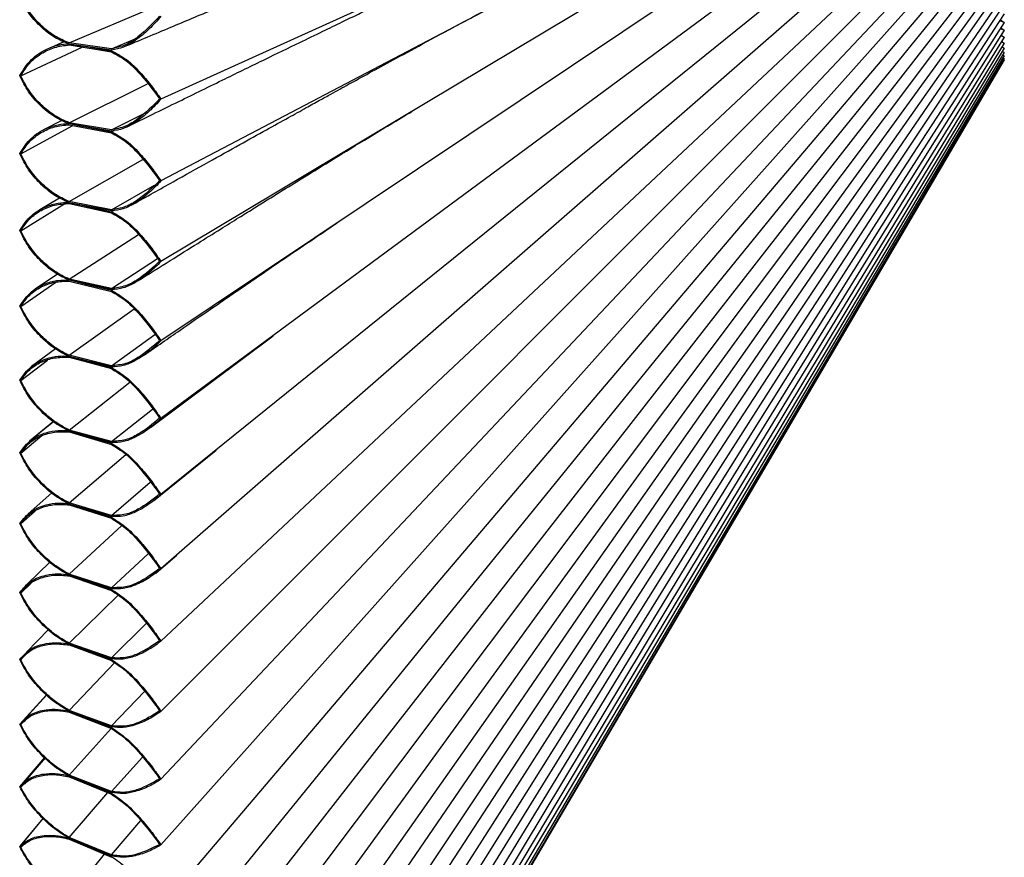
# Paper-space layout '_Left' of a CAD drawing. Header units: millimetres. Extents: x -59 to 63, y -229 to 0.
# Tile 2 of 3: x -55 to 63, y -152 to -51. Entities that reach past the tile are written whole.
import ezdxf

# ---------------------------------------------------------------- set-up
doc = ezdxf.new("R2010")
doc.units = ezdxf.units.MM

psp = doc.layouts.new('_Left')

# ---------------------------------------------------------------- linework, layer by layer
at = {"color": 7, "linetype": 'Continuous', "lineweight": 25}
for p, q in [((62.87, -14.92), (-38.4, -60.79)), ((62.87, -17.33), (-38.4, -70.61)), ((62.87, -19.71), (-38.4, -80.29)), ((62.87, -22.05), (-38.4, -89.81)), ((62.87, -24.34), (-38.4, -99.15)), ((62.87, -26.58), (-38.4, -108.28)), ((62.87, -28.77), (-38.4, -117.2)), ((62.87, -30.9), (-38.4, -125.88)), ((62.87, -32.97), (-38.4, -134.31)), ((62.87, -34.97), (-38.4, -142.47)), ((62.87, -36.91), (-38.4, -150.34)), ((62.87, -38.76), (-38.4, -157.91)), ((62.87, -40.54), (-38.4, -165.16)), ((62.87, -42.24), (-38.4, -172.08)), ((62.87, -43.86), (-38.4, -178.65)), ((62.87, -45.38), (-38.4, -184.87)), ((62.87, -46.81), (-38.4, -190.71)), ((62.87, -48.15), (-38.4, -196.16)), ((62.87, -49.4), (-38.4, -201.22)), ((-49.41, -54.05), (-39.39, -49.8)), ((62.87, -50.54), (-38.4, -205.88)), ((62.87, -51.58), (-38.4, -210.12)), ((62.35, -51.34), (62.87, -51.58)), ((62.4, -51.26), (62.87, -51.58)), ((62.87, -51.58), (62.45, -52.23)), ((62.87, -52.52), (-38.4, -213.94)), ((62.41, -52.3), (62.87, -52.52)), ((62.45, -52.23), (62.87, -52.52)), ((62.47, -53.15), (62.87, -53.35)), ((62.5, -53.1), (62.87, -53.35)), ((62.87, -52.52), (62.51, -53.1)), ((-50.03, -53.9), (-51.88, -54.7)), ((-50.06, -53.91), (-51.88, -54.7)), ((-49.42, -54.14), (-47.66, -54.43)), ((-49.42, -54.14), (-49.42, -54.14)), ((-44.33, -54.9), (-49.42, -54.19)), ((-44.35, -54.75), (-49.41, -54.05)), ((-49.41, -54.29), (-44.35, -55.13)), ((-44.35, -54.75), (-41.51, -53.55)), ((62.87, -53.35), (-38.4, -217.32)), ((62.87, -54.07), (-38.4, -220.27)), ((62.53, -53.9), (62.87, -54.07)), ((62.55, -53.86), (62.87, -54.07)), ((62.87, -53.35), (62.56, -53.86)), ((-55.22, -58), (-47.85, -54.55)), ((-47.56, -54.45), (-44.33, -54.99)), ((62.87, -54.69), (-38.4, -222.78)), ((62.87, -55.19), (-38.4, -224.84)), ((62.59, -54.53), (62.87, -54.69)), ((62.6, -54.51), (62.87, -54.69)), ((62.65, -55.05), (62.87, -55.19)), ((62.7, -55.48), (62.87, -55.59)), ((62.87, -55.59), (-38.4, -226.44)), ((62.87, -55.87), (-38.4, -227.59)), ((62.87, -56.04), (-38.4, -228.28)), ((62.87, -56.09), (-38.4, -228.51)), ((-49.41, -63.64), (-40.01, -58.95)), ((-44.35, -64.48), (-40.51, -62.57)), ((-50.3, -63.37), (-52.5, -64.49)), ((-50.3, -63.37), (-52.5, -64.49)), ((-49.42, -63.73), (-47.66, -64.07)), ((-49.42, -63.73), (-49.42, -63.73)), ((-44.33, -64.63), (-49.42, -63.78)), ((-44.35, -64.48), (-49.41, -63.64)), ((-55.22, -67.37), (-48.96, -63.96)), ((-49.41, -63.87), (-44.35, -64.85)), ((-47.56, -64.09), (-44.33, -64.71)), ((-44.33, -64.71), (-44.03, -64.56)), ((-49.41, -73.1), (-40.57, -68.03)), ((-44.35, -74.08), (-39.16, -71.11)), ((-50.57, -72.68), (-52.95, -74.08)), ((-50.57, -72.68), (-52.95, -74.08)), ((-49.42, -73.19), (-47.66, -73.58)), ((-49.42, -73.19), (-49.42, -73.19)), ((-44.33, -74.22), (-49.42, -73.24)), ((-44.35, -74.08), (-49.41, -73.1)), ((-55.22, -76.6), (-50.05, -73.41)), ((-49.41, -73.33), (-44.35, -74.45)), ((-47.56, -73.6), (-44.33, -74.31)), ((-44.33, -74.31), (-44.12, -74.18)), ((-49.41, -82.42), (-41.08, -77.04)), ((-44.35, -83.53), (-38.8, -79.95)), ((-50.8, -81.81), (-53.52, -83.62)), ((-50.8, -81.81), (-53.52, -83.62)), ((-49.42, -82.51), (-49.42, -82.5)), ((-49.42, -82.51), (-47.66, -82.94)), ((-44.33, -83.67), (-49.42, -82.55)), ((-44.35, -83.53), (-49.41, -82.42)), ((-49.41, -82.65), (-44.35, -83.89)), ((-55.22, -85.68), (-51.02, -82.77)), ((-47.56, -82.96), (-44.33, -83.75)), ((-44.33, -83.75), (-44.16, -83.65)), ((-49.41, -91.56), (-41.63, -85.98)), ((-44.35, -92.81), (-39.12, -89.06)), ((-39.66, -100.24), (-24.94, -89.21)), ((-51.05, -90.77), (-53.94, -92.91)), ((-51.06, -90.78), (-53.94, -92.91)), ((-55.22, -94.59), (-52.02, -92.14)), ((-49.42, -91.65), (-47.66, -92.13)), ((-49.42, -91.65), (-49.42, -91.65)), ((-44.33, -92.95), (-49.42, -91.7)), ((-44.35, -92.81), (-49.41, -91.56)), ((-49.41, -91.79), (-44.35, -93.16)), ((-47.56, -92.16), (-44.33, -93.03)), ((-44.33, -93.03), (-44.2, -92.93)), ((-49.41, -100.53), (-42.13, -94.8)), ((-44.35, -101.9), (-39.41, -98.02)), ((-51.28, -99.52), (-54.17, -101.87)), ((-51.29, -99.53), (-54.17, -101.88)), ((-55.22, -103.3), (-52.7, -101.2)), ((-49.42, -100.62), (-47.66, -101.14)), ((-49.42, -100.62), (-49.42, -100.62)), ((-44.33, -102.04), (-49.42, -100.66)), ((-44.35, -101.9), (-49.41, -100.53)), ((-49.41, -100.75), (-44.35, -102.25)), ((-47.56, -101.17), (-44.33, -102.12)), ((-49.41, -109.29), (-42.6, -103.46)), ((-39.28, -109.03), (-31.78, -102.94)), ((-44.35, -110.79), (-39.68, -106.8)), ((-51.5, -108.07), (-54.33, -110.58)), ((-51.5, -108.08), (-54.33, -110.58)), ((-49.42, -109.38), (-47.66, -109.94)), ((-49.42, -109.38), (-49.42, -109.38)), ((-44.33, -110.93), (-49.42, -109.42)), ((-44.35, -110.79), (-49.41, -109.29)), ((-49.41, -109.51), (-44.35, -111.13)), ((-55.22, -111.81), (-53.52, -110.28)), ((-47.56, -109.97), (-44.33, -111.01)), ((-49.41, -117.84), (-43.09, -112.01)), ((-44.35, -119.46), (-39.93, -115.39)), ((-39, -117.7), (-36.51, -115.56)), ((-51.73, -116.4), (-54.46, -119.03)), ((-51.73, -116.4), (-54.46, -119.03)), ((-49.42, -117.92), (-47.66, -118.52)), ((-49.42, -117.92), (-49.42, -117.92)), ((-44.33, -119.59), (-49.42, -117.96)), ((-44.35, -119.46), (-49.41, -117.84)), ((-49.41, -118.05), (-44.35, -119.79)), ((-55.22, -120.1), (-53.98, -118.9)), ((-47.56, -118.56), (-44.33, -119.67)), ((-49.41, -126.14), (-43.55, -120.35)), ((-44.35, -127.89), (-40.17, -123.76)), ((-51.92, -124.48), (-54.56, -127.21)), ((-51.92, -124.48), (-54.56, -127.21)), ((-49.42, -126.22), (-47.66, -126.87)), ((-49.42, -126.22), (-49.42, -126.22)), ((-44.33, -128.01), (-49.42, -126.26)), ((-44.35, -127.89), (-49.41, -126.14)), ((-49.41, -126.34), (-44.35, -128.21)), ((-47.56, -126.9), (-44.33, -128.09)), ((-49.41, -134.19), (-43.97, -128.48)), ((-55.36, -135.86), (-52.13, -132.31)), ((-52.11, -132.32), (-54.65, -135.12)), ((-44.35, -136.05), (-40.39, -131.91)), ((-49.42, -134.27), (-47.66, -134.96)), ((-49.42, -134.27), (-49.42, -134.27)), ((-44.33, -136.18), (-49.42, -134.31)), ((-44.35, -136.05), (-49.41, -134.19)), ((-49.41, -134.39), (-44.35, -136.36)), ((-47.56, -134.99), (-44.33, -136.25)), ((-49.41, -141.97), (-44.36, -136.36)), ((-55.36, -143.37), (-52.34, -139.87)), ((-52.32, -139.89), (-54.73, -142.74)), ((-44.35, -143.95), (-40.61, -139.8)), ((-54.76, -142.91), (-54.52, -142.63)), ((-49.42, -142.05), (-47.66, -142.77)), ((-49.42, -142.05), (-49.42, -142.05)), ((-44.33, -144.07), (-49.42, -142.09)), ((-44.35, -143.95), (-49.41, -141.97)), ((-49.41, -142.16), (-44.35, -144.25)), ((-47.56, -142.81), (-44.33, -144.14)), ((-49.41, -149.47), (-44.79, -144.06)), ((-55.36, -150.59), (-52.54, -147.16)), ((-55.27, -150.48), (-52.54, -147.16)), ((-44.35, -151.55), (-40.82, -147.43)), ((-49.42, -149.54), (-47.66, -150.3)), ((-49.42, -149.54), (-49.42, -149.54)), ((-44.33, -151.67), (-49.42, -149.58)), ((-44.35, -151.55), (-49.41, -149.47)), ((-49.41, -149.65), (-44.35, -151.84)), ((-47.56, -150.34), (-44.33, -151.74)), ((-49.41, -156.66), (-45.18, -151.48))]:
    psp.add_line(p, q, dxfattribs=at)
for points, knots in [([(-42.84, -54.51), (-40.97, -53.73), (-37.39, -52.23), (-32.22, -50.07), (-27.5, -48.1), (-23.16, -46.29), (-18.74, -44.46), (-14.18, -42.57), (-9.48, -40.63), (-5.34, -38.93), (-1.64, -37.42), (1.64, -36.08), (4.81, -34.8), (7.83, -33.59), (10.51, -32.51), (12.96, -31.54), (15.37, -30.59), (18.23, -29.47), (21.69, -28.12), (25.81, -26.53), (28.85, -25.37), (30.48, -24.75)], [0, 0, 0, 0, 0.081025, 0.155035, 0.222031, 0.282103, 0.338229, 0.407959, 0.473417, 0.535132, 0.580963, 0.625776, 0.669158, 0.708811, 0.746544, 0.774797, 0.806326, 0.843305, 0.887891, 0.940108, 1, 1, 1, 1]), ([(-42.52, -64.15), (-40.43, -63.12), (-36.49, -61.19), (-30.94, -58.47), (-26.1, -56.11), (-22.18, -54.21), (-19.11, -52.72), (-16.76, -51.58), (-14.73, -50.6), (-12.88, -49.71), (-10.87, -48.74), (-8.69, -47.69), (-6.17, -46.49), (-3.38, -45.16), (-0.43, -43.76), (2.74, -42.27), (6.23, -40.63), (10.32, -38.74), (13.33, -37.37), (14.92, -36.64)], [0, 0, 0, 0, 0.113004, 0.213123, 0.300357, 0.374706, 0.424909, 0.466867, 0.501656, 0.53451, 0.566126, 0.60831, 0.649208, 0.696658, 0.752155, 0.801939, 0.859658, 0.925651, 1, 1, 1, 1]), ([(-49.42, -54.19), (-50, -53.95), (-51.26, -53.42), (-52.91, -52.09), (-54.38, -50.44), (-55.03, -49.15), (-55.36, -48.49)], [0, 0, 0, 0, 0.235561, 0.514196, 0.750932, 1, 1, 1, 1]), ([(-49.41, -54.05), (-50.01, -53.79), (-51.2, -53.28), (-52.8, -52), (-54.23, -50.44), (-54.89, -49.16), (-55.22, -48.51)], [0, 0, 0, 0, 0.24934, 0.499576, 0.749027, 1, 1, 1, 1]), ([(-41.72, -73.4), (-40.12, -72.51), (-37.11, -70.81), (-32.84, -68.43), (-29.11, -66.35), (-25.92, -64.57), (-23.25, -63.1), (-21.13, -61.92), (-19.43, -60.98), (-17.73, -60.04), (-15.75, -58.95), (-13.25, -57.58), (-10.35, -56), (-6.81, -54.07), (-2.57, -51.78), (0.58, -50.11), (2.27, -49.22)], [0, 0, 0, 0, 0.1139237, 0.2150024, 0.3032371, 0.3786288, 0.4411787, 0.4908883, 0.5277602, 0.5588069, 0.6072523, 0.6638965, 0.7290207, 0.8061667, 0.8964603, 1, 1, 1, 1]), ([(-38.56, -50.83), (-39.39, -51.71), (-40.64, -53.03), (-42.62, -54.37), (-43.77, -54.62), (-44.35, -54.75)], [0, 0, 0, 0, 0.500249, 0.750571, 1, 1, 1, 1]), ([(-38.4, -50.85), (-38.85, -51.37), (-39.8, -52.45), (-41.33, -53.69), (-42.84, -54.62), (-43.86, -54.81), (-44.33, -54.9)], [0, 0, 0, 0, 0.2749969, 0.574862, 0.8003194, 1, 1, 1, 1]), ([(-55.36, -57.97), (-54.93, -57.29), (-54.09, -55.96), (-52.38, -54.87), (-50.83, -54.27), (-49.87, -54.18), (-49.42, -54.14)], [0, 0, 0, 0, 0.314424, 0.608564, 0.819143, 1, 1, 1, 1]), ([(-55.22, -58), (-54.89, -57.46), (-54.23, -56.39), (-52.81, -55.28), (-51.2, -54.5), (-50.01, -54.36), (-49.41, -54.29)], [0, 0, 0, 0, 0.249207, 0.499498, 0.749775, 1, 1, 1, 1]), ([(-44.35, -55.13), (-43.77, -55.43), (-42.62, -56.03), (-40.64, -57.95), (-39.39, -59.64), (-38.56, -60.76)], [0, 0, 0, 0, 0.249248, 0.499645, 1, 1, 1, 1]), ([(-44.33, -54.99), (-43.72, -55.31), (-42.41, -56), (-40.84, -57.62), (-39.48, -59.23), (-38.75, -60.29), (-38.4, -60.79)], [0, 0, 0, 0, 0.258751, 0.553526, 0.787431, 1, 1, 1, 1]), ([(-49.42, -63.78), (-50, -63.52), (-51.26, -62.96), (-52.91, -61.6), (-54.38, -59.93), (-55.03, -58.64), (-55.36, -57.97)], [0, 0, 0, 0, 0.235561, 0.514196, 0.750932, 1, 1, 1, 1]), ([(-49.41, -63.64), (-50.01, -63.37), (-51.2, -62.83), (-52.8, -61.52), (-54.23, -59.94), (-54.89, -58.64), (-55.22, -58)], [0, 0, 0, 0, 0.24934, 0.499576, 0.749027, 1, 1, 1, 1]), ([(-38.56, -60.76), (-39.39, -61.61), (-40.64, -62.89), (-42.62, -64.15), (-43.77, -64.37), (-44.35, -64.48)], [0, 0, 0, 0, 0.500249, 0.750571, 1, 1, 1, 1]), ([(-38.4, -60.79), (-38.85, -61.29), (-39.8, -62.34), (-41.33, -63.51), (-42.84, -64.39), (-43.86, -64.55), (-44.33, -64.63)], [0, 0, 0, 0, 0.274997, 0.574862, 0.800319, 1, 1, 1, 1]), ([(-41.12, -82.59), (-39.84, -81.79), (-37.47, -80.29), (-34.17, -78.23), (-31.42, -76.51), (-29.22, -75.13), (-27.41, -74.01), (-25.8, -73), (-23.74, -71.72), (-21.06, -70.07), (-17.54, -67.9), (-13.22, -65.25), (-10, -63.31), (-8.26, -62.27)], [0, 0, 0, 0, 0.121513, 0.2255159, 0.3120108, 0.381, 0.4327792, 0.4802653, 0.5303876, 0.6244444, 0.7299103, 0.854923, 1, 1, 1, 1]), ([(-55.36, -67.34), (-54.93, -66.67), (-54.09, -65.39), (-52.38, -64.36), (-50.83, -63.82), (-49.87, -63.76), (-49.42, -63.73)], [0, 0, 0, 0, 0.314424, 0.608564, 0.819143, 1, 1, 1, 1]), ([(-55.22, -67.37), (-54.89, -66.85), (-54.23, -65.81), (-52.81, -64.76), (-51.2, -64.03), (-50.01, -63.93), (-49.41, -63.87)], [0, 0, 0, 0, 0.249207, 0.499498, 0.749775, 1, 1, 1, 1]), ([(-44.35, -64.85), (-43.77, -65.17), (-42.62, -65.79), (-40.64, -67.75), (-39.39, -69.45), (-38.56, -70.58)], [0, 0, 0, 0, 0.249248, 0.499645, 1, 1, 1, 1]), ([(-44.33, -64.71), (-43.72, -65.05), (-42.41, -65.76), (-40.84, -67.41), (-39.48, -69.04), (-38.75, -70.11), (-38.4, -70.61)], [0, 0, 0, 0, 0.258751, 0.553526, 0.787431, 1, 1, 1, 1]), ([(-49.42, -73.24), (-50, -72.97), (-51.26, -72.38), (-52.91, -70.99), (-54.38, -69.3), (-55.03, -68), (-55.36, -67.34)], [0, 0, 0, 0, 0.235561, 0.514196, 0.750932, 1, 1, 1, 1]), ([(-49.41, -73.1), (-50.01, -72.82), (-51.2, -72.25), (-52.8, -70.91), (-54.23, -69.31), (-54.89, -68.02), (-55.22, -67.37)], [0, 0, 0, 0, 0.24934, 0.499576, 0.749027, 1, 1, 1, 1]), ([(-38.56, -70.58), (-39.39, -71.39), (-40.64, -72.62), (-42.62, -73.81), (-43.77, -73.99), (-44.35, -74.08)], [0, 0, 0, 0, 0.500249, 0.750571, 1, 1, 1, 1]), ([(-38.4, -70.61), (-38.85, -71.09), (-39.8, -72.1), (-41.33, -73.21), (-42.84, -74.04), (-43.86, -74.16), (-44.33, -74.22)], [0, 0, 0, 0, 0.274997, 0.574862, 0.800319, 1, 1, 1, 1]), ([(-55.36, -76.57), (-54.93, -75.93), (-54.09, -74.69), (-52.38, -73.73), (-50.83, -73.24), (-49.87, -73.21), (-49.42, -73.19)], [0, 0, 0, 0, 0.3144241, 0.6085639, 0.819143, 1, 1, 1, 1]), ([(-55.22, -76.6), (-54.89, -76.1), (-54.23, -75.1), (-52.81, -74.1), (-51.2, -73.44), (-50.01, -73.37), (-49.41, -73.33)], [0, 0, 0, 0, 0.249207, 0.499498, 0.749775, 1, 1, 1, 1]), ([(-44.35, -74.45), (-43.77, -74.77), (-42.62, -75.42), (-40.64, -77.4), (-39.39, -79.12), (-38.56, -80.26)], [0, 0, 0, 0, 0.249248, 0.499645, 1, 1, 1, 1]), ([(-44.33, -74.31), (-43.72, -74.66), (-42.41, -75.4), (-40.84, -77.07), (-39.48, -78.71), (-38.75, -79.78), (-38.4, -80.29)], [0, 0, 0, 0, 0.258751, 0.553526, 0.787431, 1, 1, 1, 1]), ([(-40.37, -91.5), (-38.95, -90.51), (-36.3, -88.67), (-32.63, -86.14), (-29.53, -84.01), (-26.8, -82.14), (-23.97, -80.2), (-20.77, -78.03), (-18.44, -76.46), (-17.22, -75.64)], [0, 0, 0, 0, 0.189538, 0.352984, 0.490345, 0.603643, 0.721597, 0.85368, 1, 1, 1, 1]), ([(-49.42, -82.55), (-50, -82.27), (-51.26, -81.65), (-52.91, -80.24), (-54.38, -78.52), (-55.03, -77.23), (-55.36, -76.57)], [0, 0, 0, 0, 0.235561, 0.514196, 0.750932, 1, 1, 1, 1]), ([(-49.41, -82.42), (-50.01, -82.12), (-51.2, -81.53), (-52.8, -80.16), (-54.23, -78.54), (-54.89, -77.25), (-55.22, -76.6)], [0, 0, 0, 0, 0.24934, 0.499576, 0.749027, 1, 1, 1, 1]), ([(-38.56, -80.26), (-39.39, -81.03), (-40.64, -82.2), (-42.62, -83.31), (-43.77, -83.46), (-44.35, -83.53)], [0, 0, 0, 0, 0.500249, 0.750571, 1, 1, 1, 1]), ([(-38.4, -80.29), (-38.85, -80.75), (-39.8, -81.71), (-41.33, -82.77), (-42.84, -83.53), (-43.86, -83.63), (-44.33, -83.67)], [0, 0, 0, 0, 0.274997, 0.574862, 0.800319, 1, 1, 1, 1]), ([(-55.36, -85.64), (-54.93, -85.03), (-54.09, -83.83), (-52.38, -82.94), (-50.83, -82.51), (-49.87, -82.51), (-49.42, -82.51)], [0, 0, 0, 0, 0.314424, 0.608564, 0.819143, 1, 1, 1, 1]), ([(-55.22, -85.68), (-54.89, -85.2), (-54.23, -84.23), (-52.81, -83.3), (-51.2, -82.69), (-50.01, -82.66), (-49.41, -82.65)], [0, 0, 0, 0, 0.249207, 0.499498, 0.749775, 1, 1, 1, 1]), ([(-44.35, -83.89), (-43.77, -84.23), (-42.62, -84.9), (-40.64, -86.91), (-39.39, -88.62), (-38.56, -89.77)], [0, 0, 0, 0, 0.249248, 0.499645, 1, 1, 1, 1]), ([(-44.33, -83.75), (-43.72, -84.11), (-42.41, -84.89), (-40.84, -86.57), (-39.48, -88.22), (-38.75, -89.3), (-38.4, -89.81)], [0, 0, 0, 0, 0.258751, 0.553526, 0.787431, 1, 1, 1, 1]), ([(-49.42, -91.7), (-50, -91.41), (-51.26, -90.76), (-52.91, -89.32), (-54.38, -87.59), (-55.03, -86.31), (-55.36, -85.64)], [0, 0, 0, 0, 0.2355614, 0.5141961, 0.7509319, 1, 1, 1, 1]), ([(-49.41, -91.56), (-50.01, -91.26), (-51.2, -90.64), (-52.8, -89.25), (-54.23, -87.62), (-54.89, -86.33), (-55.22, -85.68)], [0, 0, 0, 0, 0.24934, 0.499576, 0.749027, 1, 1, 1, 1]), ([(-38.56, -89.77), (-39.39, -90.51), (-40.64, -91.61), (-42.62, -92.65), (-43.77, -92.76), (-44.35, -92.81)], [0, 0, 0, 0, 0.500249, 0.750571, 1, 1, 1, 1]), ([(-38.4, -89.81), (-38.85, -90.25), (-39.8, -91.16), (-41.33, -92.15), (-42.84, -92.86), (-43.86, -92.92), (-44.33, -92.95)], [0, 0, 0, 0, 0.274997, 0.574862, 0.800319, 1, 1, 1, 1]), ([(-55.36, -94.55), (-54.93, -93.96), (-54.09, -92.81), (-52.38, -91.99), (-50.83, -91.61), (-49.87, -91.64), (-49.42, -91.65)], [0, 0, 0, 0, 0.314424, 0.608564, 0.819143, 1, 1, 1, 1]), ([(-55.22, -94.59), (-54.89, -94.13), (-54.23, -93.2), (-52.81, -92.33), (-51.2, -91.78), (-50.01, -91.79), (-49.41, -91.79)], [0, 0, 0, 0, 0.249207, 0.499498, 0.749775, 1, 1, 1, 1]), ([(-44.35, -93.16), (-43.77, -93.51), (-42.62, -94.21), (-40.64, -96.23), (-39.39, -97.95), (-38.56, -99.1)], [0, 0, 0, 0, 0.249248, 0.499645, 1, 1, 1, 1]), ([(-44.33, -93.03), (-43.72, -93.4), (-42.41, -94.2), (-40.84, -95.9), (-39.48, -97.56), (-38.75, -98.63), (-38.4, -99.15)], [0, 0, 0, 0, 0.258751, 0.553526, 0.787431, 1, 1, 1, 1]), ([(-49.42, -100.66), (-50, -100.36), (-51.26, -99.69), (-52.91, -98.22), (-54.38, -96.49), (-55.03, -95.21), (-55.36, -94.55)], [0, 0, 0, 0, 0.235561, 0.514196, 0.750932, 1, 1, 1, 1]), ([(-49.41, -100.53), (-50.01, -100.21), (-51.2, -99.57), (-52.8, -98.16), (-54.23, -96.51), (-54.89, -95.23), (-55.22, -94.59)], [0, 0, 0, 0, 0.24934, 0.499576, 0.749027, 1, 1, 1, 1]), ([(-38.56, -99.1), (-39.39, -99.8), (-40.64, -100.84), (-42.62, -101.8), (-43.77, -101.87), (-44.35, -101.9)], [0, 0, 0, 0, 0.500249, 0.750571, 1, 1, 1, 1]), ([(-38.4, -99.15), (-38.85, -99.56), (-39.8, -100.43), (-41.33, -101.35), (-42.84, -102), (-43.86, -102.03), (-44.33, -102.04)], [0, 0, 0, 0, 0.274997, 0.574862, 0.800319, 1, 1, 1, 1]), ([(-55.36, -103.26), (-54.93, -102.7), (-54.09, -101.6), (-52.38, -100.85), (-50.83, -100.53), (-49.87, -100.59), (-49.42, -100.62)], [0, 0, 0, 0, 0.314424, 0.608564, 0.819143, 1, 1, 1, 1]), ([(-55.22, -103.3), (-54.89, -102.86), (-54.23, -101.98), (-52.81, -101.17), (-51.2, -100.69), (-50.01, -100.73), (-49.41, -100.75)], [0, 0, 0, 0, 0.249207, 0.499498, 0.749775, 1, 1, 1, 1]), ([(-44.35, -102.25), (-43.77, -102.61), (-42.62, -103.32), (-40.64, -105.37), (-39.39, -107.09), (-38.56, -108.23)], [0, 0, 0, 0, 0.249248, 0.499645, 1, 1, 1, 1]), ([(-44.33, -102.12), (-43.72, -102.51), (-42.41, -103.32), (-40.84, -105.03), (-39.48, -106.7), (-38.75, -107.77), (-38.4, -108.28)], [0, 0, 0, 0, 0.258751, 0.553526, 0.787431, 1, 1, 1, 1]), ([(-49.42, -109.42), (-50, -109.1), (-51.26, -108.41), (-52.91, -106.93), (-54.38, -105.19), (-55.03, -103.91), (-55.36, -103.26)], [0, 0, 0, 0, 0.235561, 0.514196, 0.750932, 1, 1, 1, 1]), ([(-49.41, -109.29), (-50.01, -108.96), (-51.2, -108.3), (-52.8, -106.87), (-54.23, -105.22), (-54.89, -103.94), (-55.22, -103.3)], [0, 0, 0, 0, 0.24934, 0.499576, 0.749027, 1, 1, 1, 1]), ([(-38.56, -108.23), (-39.39, -108.89), (-40.64, -109.87), (-42.62, -110.74), (-43.77, -110.78), (-44.35, -110.79)], [0, 0, 0, 0, 0.500249, 0.750571, 1, 1, 1, 1]), ([(-38.4, -108.28), (-38.85, -108.67), (-39.8, -109.49), (-41.33, -110.35), (-42.84, -110.93), (-43.86, -110.93), (-44.33, -110.93)], [0, 0, 0, 0, 0.2749969, 0.574862, 0.8003194, 1, 1, 1, 1]), ([(-55.36, -111.77), (-54.93, -111.23), (-54.09, -110.19), (-52.38, -109.51), (-50.83, -109.25), (-49.87, -109.34), (-49.42, -109.38)], [0, 0, 0, 0, 0.314424, 0.608564, 0.819143, 1, 1, 1, 1]), ([(-55.22, -111.81), (-54.89, -111.39), (-54.23, -110.55), (-52.81, -109.81), (-51.2, -109.39), (-50.01, -109.47), (-49.41, -109.51)], [0, 0, 0, 0, 0.249207, 0.499498, 0.749775, 1, 1, 1, 1]), ([(-44.35, -111.13), (-43.77, -111.5), (-42.62, -112.23), (-40.64, -114.29), (-39.39, -116), (-38.56, -117.15)], [0, 0, 0, 0, 0.249248, 0.499645, 1, 1, 1, 1]), ([(-44.33, -111.01), (-43.72, -111.4), (-42.41, -112.24), (-40.84, -113.95), (-39.48, -115.62), (-38.75, -116.69), (-38.4, -117.2)], [0, 0, 0, 0, 0.258751, 0.553526, 0.787431, 1, 1, 1, 1]), ([(-49.42, -117.96), (-50, -117.63), (-51.26, -116.92), (-52.91, -115.42), (-54.38, -113.68), (-55.03, -112.41), (-55.36, -111.77)], [0, 0, 0, 0, 0.235561, 0.514196, 0.750932, 1, 1, 1, 1]), ([(-49.41, -117.84), (-50.01, -117.49), (-51.2, -116.81), (-52.8, -115.37), (-54.23, -113.71), (-54.89, -112.45), (-55.22, -111.81)], [0, 0, 0, 0, 0.24934, 0.499576, 0.749027, 1, 1, 1, 1]), ([(-55.36, -120.05), (-54.93, -119.54), (-54.09, -118.56), (-52.38, -117.95), (-50.83, -117.75), (-49.87, -117.86), (-49.42, -117.92)], [0, 0, 0, 0, 0.314424, 0.608564, 0.819143, 1, 1, 1, 1]), ([(-55.22, -120.1), (-54.89, -119.7), (-54.23, -118.9), (-52.81, -118.23), (-51.2, -117.87), (-50.01, -117.99), (-49.41, -118.05)], [0, 0, 0, 0, 0.249207, 0.499498, 0.749775, 1, 1, 1, 1]), ([(-38.56, -117.15), (-39.39, -117.76), (-40.64, -118.68), (-42.62, -119.47), (-43.77, -119.46), (-44.35, -119.46)], [0, 0, 0, 0, 0.500249, 0.750571, 1, 1, 1, 1]), ([(-38.4, -117.2), (-38.85, -117.57), (-39.8, -118.34), (-41.33, -119.12), (-42.84, -119.64), (-43.86, -119.61), (-44.33, -119.59)], [0, 0, 0, 0, 0.274997, 0.574862, 0.800319, 1, 1, 1, 1]), ([(-49.42, -126.26), (-50, -125.92), (-51.26, -125.19), (-52.91, -123.68), (-54.38, -121.93), (-55.03, -120.69), (-55.36, -120.05)], [0, 0, 0, 0, 0.2355614, 0.5141961, 0.7509319, 1, 1, 1, 1]), ([(-49.41, -126.14), (-50.01, -125.79), (-51.2, -125.09), (-52.8, -123.63), (-54.23, -121.97), (-54.89, -120.72), (-55.22, -120.1)], [0, 0, 0, 0, 0.24934, 0.499576, 0.749027, 1, 1, 1, 1]), ([(-44.35, -119.79), (-43.77, -120.16), (-42.62, -120.92), (-40.64, -122.98), (-39.39, -124.69), (-38.56, -125.83)], [0, 0, 0, 0, 0.249248, 0.499645, 1, 1, 1, 1]), ([(-44.33, -119.67), (-43.72, -120.07), (-42.41, -120.93), (-40.84, -122.65), (-39.48, -124.31), (-38.75, -125.38), (-38.4, -125.88)], [0, 0, 0, 0, 0.258751, 0.553526, 0.787431, 1, 1, 1, 1]), ([(-55.36, -128.08), (-54.93, -127.61), (-54.09, -126.68), (-52.38, -126.16), (-50.83, -126.01), (-49.87, -126.15), (-49.42, -126.22)], [0, 0, 0, 0, 0.314424, 0.608564, 0.819143, 1, 1, 1, 1]), ([(-55.22, -128.14), (-54.89, -127.76), (-54.23, -127.01), (-52.81, -126.41), (-51.2, -126.12), (-50.01, -126.27), (-49.41, -126.34)], [0, 0, 0, 0, 0.249207, 0.499498, 0.749775, 1, 1, 1, 1]), ([(-38.56, -125.83), (-39.39, -126.4), (-40.64, -127.25), (-42.62, -127.95), (-43.77, -127.91), (-44.35, -127.89)], [0, 0, 0, 0, 0.500249, 0.750571, 1, 1, 1, 1]), ([(-38.4, -125.88), (-38.85, -126.23), (-39.8, -126.94), (-41.33, -127.65), (-42.84, -128.11), (-43.86, -128.05), (-44.33, -128.01)], [0, 0, 0, 0, 0.274997, 0.574862, 0.800319, 1, 1, 1, 1]), ([(-49.42, -134.31), (-50, -133.96), (-51.26, -133.21), (-52.91, -131.69), (-54.38, -129.95), (-55.03, -128.72), (-55.36, -128.08)], [0, 0, 0, 0, 0.235561, 0.514196, 0.750932, 1, 1, 1, 1]), ([(-49.41, -134.19), (-50.01, -133.83), (-51.2, -133.11), (-52.8, -131.64), (-54.23, -129.99), (-54.89, -128.76), (-55.22, -128.14)], [0, 0, 0, 0, 0.24934, 0.499576, 0.749027, 1, 1, 1, 1]), ([(-44.35, -128.21), (-43.77, -128.59), (-42.62, -129.35), (-40.64, -131.42), (-39.39, -133.12), (-38.56, -134.25)], [0, 0, 0, 0, 0.2492481, 0.4996449, 1, 1, 1, 1]), ([(-44.33, -128.09), (-43.72, -128.5), (-42.41, -129.37), (-40.84, -131.09), (-39.48, -132.75), (-38.75, -133.81), (-38.4, -134.31)], [0, 0, 0, 0, 0.258751, 0.553526, 0.787431, 1, 1, 1, 1]), ([(-55.36, -135.86), (-54.93, -135.42), (-54.09, -134.55), (-52.38, -134.1), (-50.83, -134.02), (-49.87, -134.19), (-49.42, -134.27)], [0, 0, 0, 0, 0.314424, 0.608564, 0.819143, 1, 1, 1, 1]), ([(-55.22, -135.92), (-54.89, -135.57), (-54.23, -134.87), (-52.81, -134.33), (-51.2, -134.11), (-50.01, -134.3), (-49.41, -134.39)], [0, 0, 0, 0, 0.249207, 0.499498, 0.749775, 1, 1, 1, 1]), ([(-38.56, -134.25), (-39.39, -134.78), (-40.64, -135.56), (-42.62, -136.17), (-43.77, -136.09), (-44.35, -136.05)], [0, 0, 0, 0, 0.500249, 0.750571, 1, 1, 1, 1]), ([(-38.4, -134.31), (-38.85, -134.63), (-39.8, -135.29), (-41.33, -135.93), (-42.84, -136.32), (-43.86, -136.23), (-44.33, -136.18)], [0, 0, 0, 0, 0.274997, 0.574862, 0.800319, 1, 1, 1, 1]), ([(-49.42, -142.09), (-50, -141.73), (-51.26, -140.96), (-52.91, -139.43), (-54.38, -137.7), (-55.03, -136.49), (-55.36, -135.86)], [0, 0, 0, 0, 0.235561, 0.514196, 0.750932, 1, 1, 1, 1]), ([(-49.41, -141.97), (-50.01, -141.6), (-51.2, -140.87), (-52.8, -139.39), (-54.23, -137.75), (-54.89, -136.53), (-55.22, -135.92)], [0, 0, 0, 0, 0.24934, 0.499576, 0.749027, 1, 1, 1, 1]), ([(-44.35, -136.36), (-43.77, -136.75), (-42.62, -137.53), (-40.64, -139.6), (-39.39, -141.28), (-38.56, -142.41)], [0, 0, 0, 0, 0.249248, 0.499645, 1, 1, 1, 1]), ([(-44.33, -136.25), (-43.72, -136.67), (-42.41, -137.56), (-40.84, -139.27), (-39.48, -140.93), (-38.75, -141.97), (-38.4, -142.47)], [0, 0, 0, 0, 0.258751, 0.553526, 0.787431, 1, 1, 1, 1]), ([(-55.36, -143.37), (-54.93, -142.96), (-54.09, -142.15), (-52.38, -141.78), (-50.83, -141.75), (-49.87, -141.95), (-49.42, -142.05)], [0, 0, 0, 0, 0.314424, 0.608564, 0.819143, 1, 1, 1, 1]), ([(-55.22, -143.43), (-54.89, -143.11), (-54.23, -142.45), (-52.81, -141.99), (-51.2, -141.83), (-50.01, -142.05), (-49.41, -142.16)], [0, 0, 0, 0, 0.249207, 0.499498, 0.749775, 1, 1, 1, 1]), ([(-38.56, -142.41), (-39.39, -142.88), (-40.64, -143.6), (-42.62, -144.12), (-43.77, -144.01), (-44.35, -143.95)], [0, 0, 0, 0, 0.500249, 0.750571, 1, 1, 1, 1]), ([(-38.4, -142.47), (-38.85, -142.76), (-39.8, -143.37), (-41.33, -143.93), (-42.84, -144.26), (-43.86, -144.13), (-44.33, -144.07)], [0, 0, 0, 0, 0.274997, 0.574862, 0.800319, 1, 1, 1, 1]), ([(-49.42, -149.58), (-50, -149.21), (-51.26, -148.42), (-52.91, -146.9), (-54.38, -145.17), (-55.03, -143.98), (-55.36, -143.37)], [0, 0, 0, 0, 0.235561, 0.514196, 0.750932, 1, 1, 1, 1]), ([(-49.41, -149.47), (-50.01, -149.09), (-51.2, -148.34), (-52.8, -146.86), (-54.23, -145.22), (-54.89, -144.03), (-55.22, -143.43)], [0, 0, 0, 0, 0.24934, 0.499576, 0.749027, 1, 1, 1, 1]), ([(-44.33, -144.14), (-43.72, -144.56), (-42.41, -145.47), (-40.84, -147.18), (-39.48, -148.82), (-38.75, -149.85), (-38.4, -150.34)], [0, 0, 0, 0, 0.258751, 0.553526, 0.787431, 1, 1, 1, 1]), ([(-44.35, -144.25), (-43.77, -144.64), (-42.62, -145.44), (-40.64, -147.5), (-39.39, -149.16), (-38.56, -150.28)], [0, 0, 0, 0, 0.249248, 0.499645, 1, 1, 1, 1]), ([(-55.36, -150.59), (-54.93, -150.21), (-54.09, -149.47), (-52.38, -149.17), (-50.83, -149.2), (-49.87, -149.43), (-49.42, -149.54)], [0, 0, 0, 0, 0.314424, 0.608564, 0.819143, 1, 1, 1, 1]), ([(-55.22, -150.65), (-54.89, -150.35), (-54.23, -149.75), (-52.81, -149.36), (-51.2, -149.26), (-50.01, -149.52), (-49.41, -149.65)], [0, 0, 0, 0, 0.249207, 0.499498, 0.749775, 1, 1, 1, 1]), ([(-49.42, -156.77), (-50, -156.4), (-51.26, -155.59), (-52.91, -154.06), (-54.38, -152.36), (-55.03, -151.19), (-55.36, -150.59)], [0, 0, 0, 0, 0.235561, 0.514196, 0.750932, 1, 1, 1, 1]), ([(-49.41, -156.66), (-50.01, -156.28), (-51.2, -155.51), (-52.8, -154.04), (-54.23, -152.41), (-54.89, -151.24), (-55.22, -150.65)], [0, 0, 0, 0, 0.24934, 0.499576, 0.749027, 1, 1, 1, 1]), ([(-38.56, -150.28), (-39.39, -150.71), (-40.64, -151.35), (-42.62, -151.78), (-43.77, -151.63), (-44.35, -151.55)], [0, 0, 0, 0, 0.500249, 0.750571, 1, 1, 1, 1]), ([(-38.4, -150.34), (-38.85, -150.61), (-39.8, -151.16), (-41.33, -151.65), (-42.84, -151.91), (-43.86, -151.75), (-44.33, -151.67)], [0, 0, 0, 0, 0.274997, 0.574862, 0.800319, 1, 1, 1, 1]), ([(-44.33, -151.74), (-43.72, -152.17), (-42.41, -153.08), (-40.84, -154.78), (-39.48, -156.41), (-38.75, -157.43), (-38.4, -157.91)], [0, 0, 0, 0, 0.258751, 0.553526, 0.787431, 1, 1, 1, 1])]:
    psp.add_open_spline(points, degree=3, knots=knots, dxfattribs=at)

doc.saveas('drawing.dxf')
